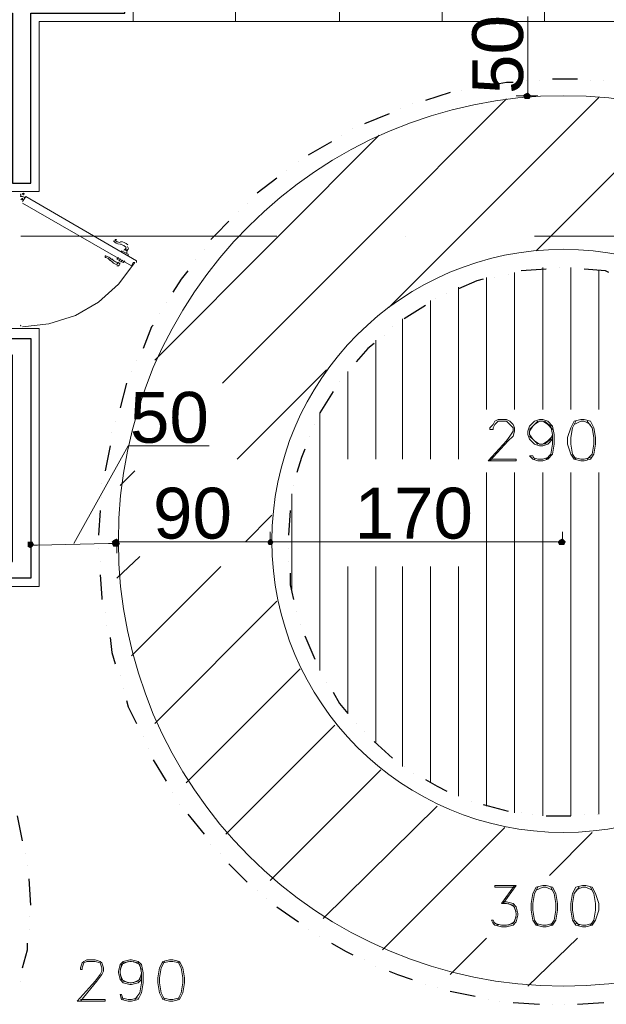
# Model space of a CAD drawing. Header units: metres. Extents: x 5.7 to 89.8, y 4 to 63.5.
# Tile 8 of 45: x 27.5 to 30.9, y 25.2 to 30.9. Entities that reach past the tile are written whole.
import ezdxf

# ---------------------------------------------------------------- set-up
doc = ezdxf.new("R2010")
doc.units = ezdxf.units.M
doc.header["$MEASUREMENT"] = 0
for name, color, linetype in [('PDF10_ax', 7, 'Continuous'), ('PDF10_dim', 7, 'Continuous'), ('PDF10_door', 7, 'Continuous'), ('PDF10_halozen', 7, 'Continuous'), ('PDF10_hatch-plan', 7, 'Continuous'), ('PDF10_Layer5', 7, 'Continuous'), ('PDF10_saghf kazeb', 7, 'Continuous'), ('PDF10_Text', 7, 'Continuous'), ('PDF10_textt', 7, 'Continuous'), ('PDF10_wall', 7, 'Continuous')]:
    doc.layers.add(name, color=color, linetype=linetype)
doc.styles.add('PDF Arial', font='arial.ttf')

msp = doc.modelspace()

# ---------------------------------------------------------------- linework, layer by layer
at = {"layer": 'PDF10_ax', "lineweight": 9}
for points in [[(27.5292, 29.6609), (29.022, 29.6609)], [(29.7732, 29.6609), (29.7732, 29.6609)], [(30.5245, 29.6609), (32.027, 29.6609)]]:
    msp.add_lwpolyline(points, dxfattribs=at)
at = {"layer": 'PDF10_dim', "lineweight": 20}
for points in [[(30.486, 30.4988), (30.486, 30.5181), (30.486, 30.9226), (30.486, 30.9418)], [(30.5437, 30.4795), (30.4185, 30.4795)], [(27.8374, 27.8695), (28.1552, 28.4377), (28.6271, 28.4377)], [(30.6882, 27.8791), (30.6882, 27.9369)], [(27.587, 27.8599), (27.587, 27.8021)], [(28.0589, 27.8695), (28.0396, 27.8695), (27.6255, 27.8599), (27.6062, 27.8599)], [(28.0878, 27.8791), (28.0878, 27.8213)], [(28.0878, 27.8695), (28.0878, 27.8117)], [(28.1071, 27.8791), (28.1263, 27.8791), (28.945, 27.8791), (28.9642, 27.8791)], [(29.0028, 27.8791), (29.022, 27.8791), (30.6401, 27.8791), (30.6593, 27.8791)]]:
    msp.add_lwpolyline(points, dxfattribs=at)
msp.add_lwpolyline([(28.9835, 27.9369), (28.9835, 27.8791)], close=True, dxfattribs=at)
at = {"layer": 'PDF10_dim', "transparency": 33554559}
for points in [[(30.486, 30.4795), (30.4667, 30.4892), (30.4571, 30.4795)], [(30.486, 30.4988), (30.486, 30.4795), (30.4667, 30.4892)], [(30.4956, 30.4892), (30.486, 30.4988), (30.486, 30.4795)], [(30.486, 30.4795), (30.5052, 30.4795), (30.4956, 30.4892)], [(30.4571, 30.4795), (30.4667, 30.4603), (30.486, 30.4795)], [(30.4667, 30.4603), (30.486, 30.4795), (30.486, 30.4603)], [(30.486, 30.4603), (30.4956, 30.4603), (30.486, 30.4795)], [(30.4956, 30.4603), (30.486, 30.4795), (30.5052, 30.4795)], [(28.0878, 27.8984), (28.0685, 27.8887), (28.0878, 27.8791)], [(28.0878, 27.8791), (28.0974, 27.8887), (28.0878, 27.8984)], [(28.9835, 27.8791), (28.9835, 27.8984), (28.9739, 27.8887)], [(28.9835, 27.8984), (28.9739, 27.8887), (28.9835, 27.8791)], [(28.9931, 27.8887), (28.9835, 27.8791), (28.9835, 27.8984)], [(28.9835, 27.8791), (28.9931, 27.8887), (28.9835, 27.8984)], [(30.6882, 27.8791), (30.6882, 27.8984), (30.669, 27.8887)], [(30.6978, 27.8887), (30.6882, 27.8791), (30.6882, 27.8984)], [(27.587, 27.8791), (27.5677, 27.8791), (27.587, 27.8599)], [(27.5677, 27.8791), (27.587, 27.8599), (27.5677, 27.8599)], [(27.5677, 27.8599), (27.5677, 27.8502), (27.587, 27.8599)], [(27.5677, 27.8502), (27.587, 27.8599), (27.587, 27.8406)], [(27.6062, 27.8599), (27.587, 27.8599), (27.5966, 27.8791)], [(27.587, 27.8599), (27.5966, 27.8791), (27.587, 27.8791)], [(27.587, 27.8599), (27.587, 27.8406), (27.5966, 27.8502)], [(27.5966, 27.8502), (27.6062, 27.8599), (27.587, 27.8599)], [(28.0685, 27.8887), (28.0878, 27.8791), (28.0589, 27.8791)], [(28.0685, 27.8791), (28.0589, 27.8695), (28.0878, 27.8695)], [(28.0589, 27.8791), (28.0685, 27.8599), (28.0878, 27.8791)], [(28.0589, 27.8695), (28.0878, 27.8695), (28.0685, 27.8502)], [(28.0878, 27.8695), (28.0878, 27.8887), (28.0685, 27.8791)], [(28.0685, 27.8599), (28.0878, 27.8791), (28.0878, 27.8599)], [(28.0878, 27.8695), (28.0685, 27.8502), (28.0878, 27.8502)], [(28.0974, 27.8791), (28.0878, 27.8695), (28.0878, 27.8887)], [(28.1071, 27.8791), (28.0878, 27.8791), (28.0974, 27.8887)], [(28.1071, 27.8695), (28.0974, 27.8791), (28.0878, 27.8695)], [(28.0878, 27.8791), (28.0878, 27.8599), (28.0974, 27.8599)], [(28.0974, 27.8599), (28.1071, 27.8791), (28.0878, 27.8791)], [(28.0878, 27.8502), (28.0974, 27.8502), (28.0878, 27.8695)], [(28.0974, 27.8502), (28.0878, 27.8695), (28.1071, 27.8695)], [(28.9739, 27.8887), (28.9642, 27.8791), (28.9835, 27.8791)], [(28.9739, 27.8887), (28.9835, 27.8791), (28.9642, 27.8791)], [(28.9642, 27.8791), (28.9835, 27.8791), (28.9739, 27.8599)], [(28.9642, 27.8791), (28.9739, 27.8599), (28.9835, 27.8791)], [(28.9835, 27.8791), (28.9739, 27.8599), (28.9835, 27.8599)], [(28.9739, 27.8599), (28.9835, 27.8791), (28.9835, 27.8599)], [(29.0028, 27.8791), (28.9931, 27.8887), (28.9835, 27.8791)], [(29.0028, 27.8791), (28.9835, 27.8791), (28.9931, 27.8887)], [(28.9835, 27.8599), (28.9931, 27.8599), (28.9835, 27.8791)], [(28.9931, 27.8599), (28.9835, 27.8791), (29.0028, 27.8791)], [(28.9835, 27.8791), (28.9835, 27.8599), (28.9931, 27.8599)], [(28.9931, 27.8599), (29.0028, 27.8791), (28.9835, 27.8791)], [(30.669, 27.8887), (30.6593, 27.8791), (30.6882, 27.8791)], [(30.6593, 27.8791), (30.6882, 27.8791), (30.669, 27.8599)], [(30.6882, 27.8791), (30.669, 27.8599), (30.6882, 27.8599)], [(30.7075, 27.8791), (30.6978, 27.8887), (30.6882, 27.8791)], [(30.6882, 27.8599), (30.6978, 27.8599), (30.6882, 27.8791)], [(30.6978, 27.8599), (30.6882, 27.8791), (30.7075, 27.8791)]]:
    msp.add_solid(points, dxfattribs=at)
at = {"layer": 'PDF10_door', "lineweight": 0}
for points in [[(27.5388, 29.9113), (27.5388, 29.9113)], [(27.5388, 29.892), (27.5292, 29.892)], [(27.5292, 29.8728), (27.5388, 29.8824), (27.5388, 29.8728)], [(27.5388, 29.9017), (27.5388, 29.9017), (27.5388, 29.9017)], [(27.5388, 29.9017), (27.5388, 29.9017), (27.5388, 29.9017)], [(27.5388, 29.892), (27.5388, 29.892)]]:
    msp.add_lwpolyline(points, dxfattribs=at)
for points in [[(27.5244, 29.892, 0.41418), (27.5292, 29.8969, -0.41418)], [(27.5478, 29.8848, 0.413858), (27.546, 29.8914, -0.413858)]]:
    msp.add_lwpolyline(points, format="xyb", close=True, dxfattribs=at)
for points in [[(27.5292, 29.9017), (27.5292, 29.892)], [(27.5388, 29.9017), (27.5388, 29.9017), (27.5388, 29.9017)]]:
    msp.add_lwpolyline(points, close=True, dxfattribs=at)
at = {"layer": 'PDF10_door', "lineweight": 18}
for points in [[(28.2034, 29.5068), (28.2034, 29.5164), (27.5581, 29.892), (27.5388, 29.8631)], [(27.5388, 29.8535), (28.1745, 29.4875), (28.1841, 29.5068), (28.1937, 29.5068), (28.0974, 29.3816), (27.9818, 29.2756), (27.847, 29.1986), (27.6929, 29.1504), (27.5388, 29.1312)]]:
    msp.add_lwpolyline(points, dxfattribs=at)
at = {"layer": 'PDF10_door', "lineweight": 5}
for points in [[(28.1288, 29.5787, 0.13974), (28.1435, 29.593, 0.092376), (28.1287, 29.6056, 0.09904), (28.109, 29.6123)], [(28.1501, 29.5996, -0.361338), (28.1552, 29.5838), (28.1456, 29.5742), (28.1359, 29.5838), (28.1456, 29.5838)], [(28.0548, 29.5189, -0.014137), (28.0521, 29.5193, 0.13077), (28.091, 29.4928)], [(28.0601, 29.5276, 0.099053), (28.0758, 29.5139, 0.092396), (28.094, 29.5074)]]:
    msp.add_lwpolyline(points, format="xyb", dxfattribs=at)
for points in [[(28.1167, 29.5646), (28.1167, 29.5742), (28.1552, 29.5549), (28.1552, 29.5453)], [(28.1456, 29.5742), (28.1359, 29.5838)], [(28.0974, 29.5357), (28.0878, 29.526), (28.1263, 29.5068), (28.1359, 29.5164)], [(28.0878, 29.5068), (28.0878, 29.5068)], [(28.0878, 29.4972), (28.0974, 29.5068), (28.1071, 29.4972), (28.0974, 29.5068)]]:
    msp.add_lwpolyline(points, dxfattribs=at)
at = {"layer": 'PDF10_door', "lineweight": 18}
msp.add_circle((27.5436, 29.9065), 0.00482, dxfattribs=at)
at = {"layer": 'PDF10_door', "lineweight": 0}
msp.add_circle((27.5436, 29.9065), 0.00482, dxfattribs=at)
at = {"layer": 'PDF10_door', "lineweight": 18}
for centre, start, end in [((27.5244, 29.9065), 270.00328, 359.99672), ((27.5244, 29.136), 0.00328, 89.99672)]:
    msp.add_arc(centre, 0.00482, start, end, dxfattribs=at)
at = {"layer": 'PDF10_door', "lineweight": 0}
for centre, radius, start, end in [((27.5436, 29.9065), 0.00482, 90.00328, 179.99672), ((27.5436, 29.8969), 0.00485, 218.86087, 239.94868)]:
    msp.add_arc(centre, radius, start, end, dxfattribs=at)
at = {"layer": 'PDF10_door', "lineweight": 5}
for centre, radius, start, end in [((28.1119, 29.6657), 0.053, 217.38282, 262.61538), ((28.1119, 29.6657), 0.0433, 217.36995, 262.62781), ((28.083, 29.6368), 0.00481, 37.35692, 217.40163), ((28.0926, 29.5405), 0.0915, 49.47763, 79.29215), ((28.1024, 29.5607), 0.0617, 79.27404, 82.65516), ((28.1793, 29.5598), 0.0337, 148.13966, 179.93927), ((28.0252, 29.5405), 0.00481, 82.61196, 262.63114), ((28.0156, 29.4924), 0.0433, 37.36993, 82.62767), ((28.0156, 29.4923), 0.053, 37.38282, 82.61538), ((28.0734, 29.5309), 0.0337, 328.12679, 359.95232), ((28.1408, 29.4923), 0.0337, 120.06313, 151.8651), ((28.0926, 29.502), 0.0144, 250.51054, 330.00401)]:
    msp.add_arc(centre, radius, start, end, dxfattribs=at)
at = {"layer": 'PDF10_door', "transparency": 33554559}
for points in [[(27.5388, 29.9017), (27.5388, 29.892), (27.5388, 29.892)], [(27.5388, 29.892), (27.5388, 29.892), (27.5388, 29.9017)], [(27.5388, 29.9017), (27.5388, 29.892), (27.5388, 29.892)]]:
    msp.add_solid(points, dxfattribs=at)
at = {"layer": 'PDF10_halozen', "lineweight": 25}
for points in [[(30.3993, 30.5566), (30.3608, 30.5566), (30.2548, 30.5373)], [(30.4763, 30.5662), (30.4763, 30.5662)], [(30.5534, 30.5662), (30.5534, 30.5662)], [(30.7749, 30.5758), (30.6882, 30.5758), (30.6304, 30.5758)], [(30.8519, 30.5662), (30.8519, 30.5662)], [(30.929, 30.5662), (30.929, 30.5662)], [(30.0333, 30.4988), (29.8888, 30.4506)], [(30.1007, 30.5084), (30.1007, 30.5084)], [(30.1778, 30.5277), (30.1778, 30.5277)], [(29.8118, 30.4314), (29.8118, 30.4314)], [(29.6769, 30.3736), (29.5325, 30.3158)], [(29.7444, 30.4025), (29.7444, 30.4025)], [(29.4651, 30.2869), (29.4651, 30.2869)], [(29.3398, 30.2099), (29.205, 30.1328)], [(29.3976, 30.2484), (29.3976, 30.2484)], [(29.1472, 30.0943), (29.1472, 30.0943)], [(29.0798, 30.0461), (29.0798, 30.0461)], [(29.022, 29.998), (28.9064, 29.9113)], [(28.8487, 29.8535), (28.8487, 29.8535)], [(28.8005, 29.8054), (28.8005, 29.8054)], [(28.7427, 29.7476), (28.6657, 29.6705), (28.6368, 29.6416)], [(28.5982, 29.5838), (28.5982, 29.5838)], [(28.5501, 29.526), (28.5501, 29.526)], [(28.5019, 29.4586), (28.4634, 29.4105), (28.4153, 29.3334)], [(30.5919, 29.4683), (30.4474, 29.4586)], [(30.669, 29.4779), (30.669, 29.4779)], [(30.7364, 29.4683), (30.7364, 29.4683)], [(30.9579, 29.449), (30.9386, 29.4586), (30.8134, 29.4683)], [(30.2259, 29.4105), (30.1874, 29.4008), (30.0814, 29.3527)], [(30.2933, 29.4201), (30.2933, 29.4201)], [(30.3704, 29.4394), (30.3704, 29.4394)], [(28.3767, 29.2756), (28.3767, 29.2756)], [(29.9466, 29.2949), (29.9466, 29.2949)], [(30.014, 29.3238), (30.014, 29.3238)], [(29.8888, 29.2564), (29.7636, 29.1793)], [(28.3382, 29.2082), (28.3382, 29.2082)], [(28.2997, 29.1408), (28.29, 29.1312), (28.2419, 29.006)], [(29.6962, 29.1312), (29.6962, 29.1312)], [(29.648, 29.083), (29.648, 29.083)], [(29.5903, 29.0349), (29.5517, 29.006), (29.4843, 28.9289)], [(28.2034, 28.9385), (28.2034, 28.9385)], [(28.1745, 28.8711), (28.1745, 28.8711)], [(29.4362, 28.8711), (29.4362, 28.8711)], [(28.1456, 28.8037), (28.1071, 28.6592)], [(29.388, 28.8133), (29.388, 28.8133)], [(29.3495, 28.7556), (29.2724, 28.6303)], [(28.0782, 28.5822), (28.0782, 28.5822)], [(29.2435, 28.5629), (29.2435, 28.5629)], [(28.0589, 28.5148), (28.0589, 28.5148)], [(29.2146, 28.4955), (29.2146, 28.4955)], [(28.0493, 28.4377), (28.0204, 28.2933)], [(29.1857, 28.4185), (29.1665, 28.3703), (29.1376, 28.2836)], [(28.0011, 28.2162), (28.0011, 28.2162)], [(29.1183, 28.2066), (29.1183, 28.2066)], [(28.0011, 28.1392), (28.0011, 28.1392)], [(29.1087, 28.1392), (29.1087, 28.1392)], [(27.9915, 28.0621), (27.9818, 27.9176)], [(29.0991, 28.0621), (29.0894, 27.9176)], [(27.9818, 27.8406), (27.9818, 27.8406)], [(29.0894, 27.8406), (29.0894, 27.8406)], [(27.9915, 27.7635), (27.9915, 27.7635)], [(29.0894, 27.7635), (29.0894, 27.7635)], [(27.9915, 27.6865), (28.0011, 27.5517), (28.0011, 27.542)], [(29.0991, 27.6961), (29.0991, 27.6287), (29.1183, 27.542)], [(28.0204, 27.465), (28.0204, 27.465)], [(29.1376, 27.4746), (29.1376, 27.4746)], [(28.03, 27.3879), (28.03, 27.3879)], [(29.1569, 27.3976), (29.1569, 27.3976)], [(29.1857, 27.3301), (29.2435, 27.1953)], [(28.0493, 27.3205), (28.0589, 27.2338), (28.0782, 27.1664)], [(28.1071, 27.099), (28.1071, 27.099)], [(29.2724, 27.1279), (29.2724, 27.1279)], [(29.311, 27.0605), (29.311, 27.0605)], [(28.1263, 27.0219), (28.1263, 27.0219)], [(29.3495, 27.0027), (29.388, 26.9353), (29.4362, 26.8775)], [(28.1456, 26.9545), (28.1552, 26.916), (28.2034, 26.8197)], [(29.4843, 26.8197), (29.4843, 26.8197)], [(29.5325, 26.7715), (29.5325, 26.7715)], [(28.2419, 26.7426), (28.2419, 26.7426)], [(29.5903, 26.7137), (29.6962, 26.6174)], [(28.2708, 26.6752), (28.2708, 26.6752)], [(28.2997, 26.6078), (28.3767, 26.4826)], [(29.7636, 26.5693), (29.7636, 26.5693)], [(29.8214, 26.5307), (29.8214, 26.5307)], [(29.8888, 26.4922), (29.9562, 26.4537), (30.014, 26.4248)], [(28.4153, 26.4152), (28.4153, 26.4152)], [(28.4538, 26.3478), (28.4538, 26.3478)], [(30.0814, 26.3959), (30.0814, 26.3959)], [(30.1585, 26.367), (30.1585, 26.367)], [(30.2259, 26.3478), (30.3704, 26.3092)], [(30.4474, 26.2996), (30.4474, 26.2996)], [(27.5388, 26.1359), (27.5099, 26.2803)], [(28.5019, 26.29), (28.5982, 26.1744)], [(30.5149, 26.29), (30.5149, 26.29)], [(30.5919, 26.2803), (30.6882, 26.2803), (30.7364, 26.2803)], [(30.8134, 26.29), (30.8134, 26.29)], [(30.8905, 26.29), (30.8905, 26.29)], [(28.6368, 26.1166), (28.6368, 26.1166)], [(27.5581, 26.0588), (27.5581, 26.0588)], [(28.6946, 26.0588), (28.6946, 26.0588)], [(27.5677, 25.9914), (27.5677, 25.9914)], [(28.7427, 26.001), (28.8487, 25.8951)], [(27.587, 25.7602), (27.5773, 25.9143)], [(28.9064, 25.8469), (28.9064, 25.8469)], [(28.9642, 25.7988), (28.9642, 25.7988)], [(27.587, 25.7602), (27.587, 25.7602)], [(29.022, 25.7506), (29.1472, 25.6639)], [(27.5773, 25.6928), (27.5773, 25.6928)], [(27.5773, 25.6158), (27.5773, 25.6158)], [(29.205, 25.6158), (29.205, 25.6158)], [(29.2724, 25.5773), (29.2724, 25.5773)], [(27.5388, 25.3943), (27.5677, 25.5002), (27.5677, 25.5387)], [(29.3398, 25.5387), (29.4265, 25.4906), (29.4651, 25.4713)], [(29.5325, 25.4424), (29.5325, 25.4424)], [(29.5999, 25.4039), (29.5999, 25.4039)], [(29.6769, 25.375), (29.7251, 25.3557), (29.8118, 25.3268)], [(27.5292, 25.3172), (27.5292, 25.3172)], [(29.8888, 25.298), (29.8888, 25.298)], [(29.9562, 25.2787), (29.9562, 25.2787)], [(30.0333, 25.2594), (30.1778, 25.2305)], [(30.2548, 25.2113), (30.2548, 25.2113)], [(30.3222, 25.2016), (30.3222, 25.2016)], [(30.3993, 25.192), (30.5534, 25.1824)], [(30.6304, 25.1824), (30.6304, 25.1824)], [(30.6978, 25.1824), (30.6978, 25.1824)], [(30.7749, 25.1824), (30.929, 25.192)]]:
    msp.add_lwpolyline(points, dxfattribs=at)
at = {"layer": 'PDF10_hatch-plan', "lineweight": 18}
for points in [[(30.3608, 30.4603), (29.5614, 29.6609), (28.7042, 28.8037)], [(29.6769, 29.2467), (30.0911, 29.6609), (30.9001, 30.4699)], [(30.5341, 29.5742), (30.6208, 29.6609), (31.3528, 30.3929)], [(29.6192, 30.2484), (29.0316, 29.6609), (28.3093, 28.9385)], [(30.4089, 28.6496), (30.4089, 29.449)], [(30.5726, 28.6496), (30.5726, 29.4779)], [(30.7364, 28.6496), (30.7364, 29.4779)], [(30.9001, 28.6496), (30.9001, 29.4586)], [(30.2452, 28.6496), (30.2452, 29.4201)], [(30.0814, 28.3607), (30.0814, 29.3623)], [(29.9177, 28.3607), (29.9177, 29.2853)], [(29.754, 28.3607), (29.754, 29.1793)], [(29.5999, 28.3607), (29.5999, 29.0541)], [(28.7909, 28.3607), (29.311, 28.8808)], [(29.4362, 28.3607), (29.4362, 28.8711)], [(29.2724, 27.1279), (29.2724, 28.6303)], [(28.1071, 28.2066), (28.1937, 28.2933)], [(30.2452, 26.3381), (30.2452, 28.2836)], [(30.4089, 26.2996), (30.4089, 28.2836)], [(30.5726, 26.2803), (30.5726, 28.2836)], [(30.7364, 26.2803), (30.7364, 28.2836)], [(30.9001, 26.29), (30.9001, 28.2836)], [(29.1087, 27.5998), (29.1087, 28.1584)], [(28.839, 27.8791), (28.9931, 28.0332)], [(28.0878, 27.6672), (28.2226, 27.7924)], [(28.1745, 27.2146), (28.6946, 27.7346)], [(29.4362, 26.8775), (29.4362, 27.7346)], [(29.5999, 26.7041), (29.5999, 27.7346)], [(29.754, 26.5693), (29.754, 27.7346)], [(29.9177, 26.473), (29.9177, 27.7346)], [(30.0814, 26.3959), (30.0814, 27.7346)], [(28.3093, 26.8197), (29.022, 27.5324)], [(28.4923, 26.473), (29.1569, 27.1375)], [(28.7234, 26.1744), (29.3591, 26.8101)], [(28.9835, 25.9047), (29.6288, 26.55)], [(29.2917, 25.6832), (29.9562, 26.3381)], [(29.6384, 25.5002), (30.3511, 26.2129)], [(30.6112, 25.9336), (30.8616, 26.184)], [(30.0333, 25.3557), (30.2452, 25.5676)], [(30.486, 25.2883), (30.7749, 25.5676)]]:
    msp.add_lwpolyline(points, dxfattribs=at)
at = {"layer": 'PDF10_Layer5', "lineweight": 13}
for points in [[(28.1841, 30.9129), (28.1841, 31.1345)], [(28.7812, 30.9129), (28.7812, 31.1345)], [(29.388, 30.9129), (29.388, 31.1345)], [(29.9851, 31.1345), (29.9851, 30.9129), (31.189, 30.9129), (31.189, 31.1345)], [(30.5823, 30.9129), (30.5823, 31.1345)], [(25.4681, 30.9129), (25.5355, 30.9129), (25.5355, 29.815), (25.4392, 29.815), (25.4392, 29.5164), (25.5355, 29.5164), (25.5355, 29.1215), (25.4392, 29.1215), (25.4392, 28.9193), (25.5355, 28.9193), (25.5355, 28.6207), (25.7378, 28.6207), (25.7378, 28.9193), (27.4329, 28.9193), (27.4329, 27.8213), (25.5355, 27.8213), (25.5355, 27.6191), (27.6351, 27.6191), (27.6351, 29.1215), (25.7378, 29.1215), (25.7378, 30.9129)], [(25.7378, 29.709), (25.7378, 30.9129), (27.4329, 30.9129), (27.4329, 29.9209), (27.6351, 29.9209), (27.6351, 30.9129), (28.7812, 30.9129), (29.9851, 30.9129)]]:
    msp.add_lwpolyline(points, dxfattribs=at)
at = {"layer": 'PDF10_saghf kazeb', "lineweight": 18}
for radius in [2.5956, 1.6999]:
    msp.add_circle((30.693, 27.8839), radius, dxfattribs=at)
at = {"layer": 'PDF10_textt', "lineweight": 20}
for points in [[(30.2644, 28.3607), (30.4185, 28.3607), (30.4185, 28.351), (30.2548, 28.351), (30.3608, 28.4666), (30.38, 28.4955), (30.3993, 28.5244), (30.3993, 28.5437), (30.38, 28.5629), (30.3608, 28.5822), (30.3126, 28.5822), (30.2933, 28.5629), (30.2837, 28.5437), (30.2837, 28.534), (30.2644, 28.534), (30.2644, 28.5437), (30.2837, 28.5629), (30.2933, 28.5822), (30.3126, 28.5918), (30.3608, 28.5918), (30.38, 28.5822), (30.3993, 28.5629), (30.4089, 28.5437), (30.4089, 28.5244), (30.3993, 28.4955), (30.3704, 28.4666), (30.2644, 28.351)], [(30.6304, 28.4762), (30.6015, 28.4474), (30.5726, 28.4377), (30.5534, 28.4377), (30.5245, 28.4474), (30.4956, 28.4762), (30.486, 28.5051), (30.486, 28.5244), (30.4956, 28.5533), (30.5245, 28.5822), (30.5534, 28.5918), (30.5726, 28.5918), (30.6015, 28.5822), (30.6304, 28.5533), (30.6401, 28.5051), (30.6401, 28.4474), (30.6304, 28.3896), (30.6015, 28.3607), (30.5726, 28.351), (30.5437, 28.351), (30.5149, 28.3607), (30.4956, 28.3799), (30.5149, 28.3799), (30.5245, 28.3607)], [(30.5437, 28.4474), (30.5149, 28.4762), (30.4956, 28.5051), (30.4956, 28.5244), (30.5149, 28.5533), (30.5437, 28.5822)], [(30.4956, 28.534), (30.5245, 28.5629), (30.5534, 28.5822), (30.5726, 28.5822), (30.6015, 28.5629), (30.6304, 28.534)], [(30.5823, 28.5822), (30.6208, 28.5533), (30.6304, 28.5051), (30.6304, 28.4474), (30.6208, 28.3896), (30.5919, 28.3607)], [(30.7653, 28.5822), (30.746, 28.5437), (30.7364, 28.4859), (30.7364, 28.4474), (30.746, 28.3896), (30.7653, 28.3607)], [(30.8519, 28.5629), (30.8134, 28.5822), (30.7942, 28.5822), (30.7556, 28.5629)], [(30.8327, 28.3607), (30.8616, 28.3896), (30.8712, 28.4474), (30.8712, 28.4859), (30.8616, 28.5437), (30.8327, 28.5822)], [(30.6304, 28.4955), (30.6015, 28.4666), (30.5726, 28.4474), (30.5534, 28.4474), (30.5245, 28.4666), (30.4956, 28.4955)], [(30.6304, 28.5051), (30.6208, 28.4762), (30.5823, 28.4474)], [(30.6015, 28.3703), (30.5726, 28.3607), (30.5437, 28.3607), (30.5149, 28.3703)], [(30.7556, 28.3703), (30.7942, 28.3607), (30.8134, 28.3607), (30.8519, 28.3703)], [(30.4089, 25.8662), (30.2933, 25.8662), (30.2933, 25.8758), (30.4185, 25.8758), (30.3415, 25.7699)], [(30.4089, 25.8758), (30.3319, 25.7699), (30.3608, 25.7699), (30.3993, 25.7602), (30.4185, 25.7217)], [(30.5437, 25.8662), (30.5245, 25.8277), (30.5149, 25.7699), (30.5149, 25.7314), (30.5245, 25.6736), (30.5437, 25.6447)], [(30.6304, 25.8469), (30.5919, 25.8662), (30.5726, 25.8662), (30.5341, 25.8469)], [(30.6208, 25.6447), (30.6401, 25.6736), (30.6497, 25.7314), (30.6497, 25.7699), (30.6401, 25.8277), (30.6208, 25.8662)], [(30.7845, 25.8662), (30.7556, 25.8277), (30.746, 25.7699), (30.746, 25.7314), (30.7556, 25.6736), (30.7845, 25.6447)], [(30.8616, 25.8469), (30.8231, 25.8662), (30.8038, 25.8662), (30.7653, 25.8469)], [(30.8519, 25.6447), (30.8712, 25.6736), (30.8808, 25.7314), (30.8808, 25.7699), (30.8712, 25.8277), (30.8519, 25.8662)], [(30.3415, 25.7795), (30.3608, 25.7795), (30.3993, 25.7699), (30.4185, 25.7506), (30.4282, 25.7121), (30.4282, 25.7025), (30.4185, 25.6639), (30.3993, 25.6447), (30.3608, 25.635), (30.3319, 25.635), (30.2933, 25.6447), (30.2837, 25.6543), (30.2741, 25.6736), (30.2837, 25.6736), (30.2933, 25.6543), (30.3319, 25.6447), (30.3608, 25.6447), (30.3993, 25.6543), (30.4185, 25.6928)], [(30.3704, 25.7699), (30.4089, 25.7506), (30.4185, 25.7121), (30.4185, 25.7025), (30.4089, 25.6639), (30.3704, 25.6447)], [(30.3126, 25.6447), (30.2837, 25.6639)], [(30.5341, 25.6543), (30.5726, 25.6447), (30.5919, 25.6447), (30.6304, 25.6543)], [(30.7653, 25.6543), (30.8038, 25.6447), (30.8231, 25.6447), (30.8616, 25.6543)], [(27.8759, 25.2113), (28.0204, 25.2113), (28.0204, 25.2016), (27.8566, 25.2016), (27.9626, 25.3172), (27.9915, 25.3557), (28.0011, 25.375), (28.0011, 25.3943), (27.9915, 25.4232), (27.9626, 25.4328), (27.9144, 25.4328), (27.8952, 25.4232), (27.8855, 25.3943), (27.8855, 25.3846), (27.8759, 25.3846), (27.8759, 25.3943), (27.8855, 25.4232), (27.8952, 25.4328), (27.9144, 25.4424), (27.9626, 25.4424), (27.9915, 25.4328), (28.0011, 25.4232), (28.0107, 25.3943), (28.0107, 25.375), (28.0011, 25.3557), (27.9722, 25.3172), (27.8759, 25.2016)], [(28.2323, 25.3268), (28.213, 25.3076), (28.1745, 25.298), (28.1648, 25.298), (28.1263, 25.3076), (28.1071, 25.3268), (28.0974, 25.3654), (28.0974, 25.375), (28.1071, 25.4135), (28.1263, 25.4328), (28.1648, 25.4424), (28.1745, 25.4424), (28.213, 25.4328), (28.2323, 25.4135), (28.2419, 25.3654), (28.2419, 25.3076), (28.2323, 25.2498), (28.213, 25.2113), (28.1745, 25.2016), (28.1552, 25.2016), (28.1167, 25.2113), (28.1071, 25.2402), (28.1167, 25.2402), (28.1263, 25.2113)], [(28.1552, 25.3076), (28.1167, 25.3268), (28.1071, 25.3654), (28.1071, 25.375), (28.1167, 25.4135), (28.1552, 25.4328)], [(28.1071, 25.3846), (28.1263, 25.4232), (28.1648, 25.4328), (28.1745, 25.4328), (28.213, 25.4232), (28.2323, 25.3846)], [(28.1841, 25.4328), (28.2226, 25.4135), (28.2323, 25.3654), (28.2323, 25.3076), (28.2226, 25.2498), (28.1937, 25.2113)], [(28.3671, 25.4328), (28.3478, 25.3943), (28.3382, 25.3365), (28.3382, 25.3076), (28.3478, 25.2498), (28.3671, 25.2113)], [(28.4538, 25.4232), (28.4153, 25.4328), (28.396, 25.4328), (28.3575, 25.4232)], [(28.4441, 25.2113), (28.4634, 25.2498), (28.473, 25.3076), (28.473, 25.3365), (28.4634, 25.3943), (28.4441, 25.4328)], [(28.2323, 25.3557), (28.213, 25.3172), (28.1745, 25.3076), (28.1648, 25.3076), (28.1263, 25.3172), (28.1071, 25.3557)], [(28.2323, 25.3654), (28.2226, 25.3268), (28.1841, 25.3076)], [(28.213, 25.2209), (28.1745, 25.2113), (28.1552, 25.2113), (28.1167, 25.2209)], [(28.3575, 25.2209), (28.396, 25.2113), (28.4153, 25.2113), (28.4538, 25.2209)]]:
    msp.add_lwpolyline(points, dxfattribs=at)
for points in [[(30.7942, 28.5918), (30.7556, 28.5822), (30.7364, 28.5437), (30.7171, 28.4859), (30.7171, 28.4474), (30.7364, 28.3896), (30.7556, 28.3607), (30.7942, 28.351), (30.8134, 28.351), (30.8519, 28.3607), (30.8712, 28.3896), (30.8808, 28.4474), (30.8808, 28.4859), (30.8712, 28.5437), (30.8519, 28.5822), (30.8134, 28.5918)], [(30.5726, 25.8758), (30.5341, 25.8662), (30.5149, 25.8277), (30.5052, 25.7699), (30.5052, 25.7314), (30.5149, 25.6736), (30.5341, 25.6447), (30.5726, 25.635), (30.5919, 25.635), (30.6304, 25.6447), (30.6497, 25.6736), (30.6593, 25.7314), (30.6593, 25.7699), (30.6497, 25.8277), (30.6304, 25.8662), (30.5919, 25.8758)], [(30.8038, 25.8758), (30.7653, 25.8662), (30.746, 25.8277), (30.7364, 25.7699), (30.7364, 25.7314), (30.746, 25.6736), (30.7653, 25.6447), (30.8038, 25.635), (30.8231, 25.635), (30.8616, 25.6447), (30.8808, 25.6736), (30.9001, 25.7314), (30.9001, 25.7699), (30.8808, 25.8277), (30.8616, 25.8662), (30.8231, 25.8758)], [(28.396, 25.4424), (28.3575, 25.4328), (28.3382, 25.3943), (28.3286, 25.3365), (28.3286, 25.3076), (28.3382, 25.2498), (28.3575, 25.2113), (28.396, 25.2016), (28.4153, 25.2016), (28.4538, 25.2113), (28.473, 25.2498), (28.4827, 25.3076), (28.4827, 25.3365), (28.473, 25.3943), (28.4538, 25.4328), (28.4153, 25.4424)]]:
    msp.add_lwpolyline(points, close=True, dxfattribs=at)
at = {"layer": 'PDF10_wall', "lineweight": 30}
for points in [[(27.481, 29.9691), (27.587, 29.9691), (27.587, 30.9611), (28.1359, 30.9611), (28.1359, 31.1634), (25.7378, 31.1634), (25.7378, 30.9611), (27.481, 30.9611)], [(25.5837, 27.7635), (27.481, 27.7635), (27.481, 28.9674), (25.68, 28.9674), (25.68, 28.6689), (25.5837, 28.6689), (25.5837, 28.9674), (25.4874, 28.9674), (25.4874, 29.0638), (25.5837, 29.0638), (25.5837, 29.5646), (25.68, 29.5646), (25.68, 29.0638), (27.587, 29.0638), (27.587, 27.6672), (25.5837, 27.6672)]]:
    msp.add_lwpolyline(points, close=True, dxfattribs=at)

# ---------------------------------------------------------------- texts
at = {"layer": 'PDF10_Text', "insert": (30.462, 30.4892), "char_height": 0.29645, "attachment_point": 7, "rotation": 90, "style": 'PDF Arial'}
msp.add_mtext('50', dxfattribs=at)
at = {"layer": 'PDF10_Text', "char_height": 0.29645, "attachment_point": 7, "style": 'PDF Arial'}
for s, insert in [('50', (28.1648, 28.452)), ('90', (28.2997, 27.8934)), ('170', (29.4747, 27.8934))]:
    msp.add_mtext(s, dxfattribs=dict(at, insert=insert))

doc.saveas('drawing.dxf')
